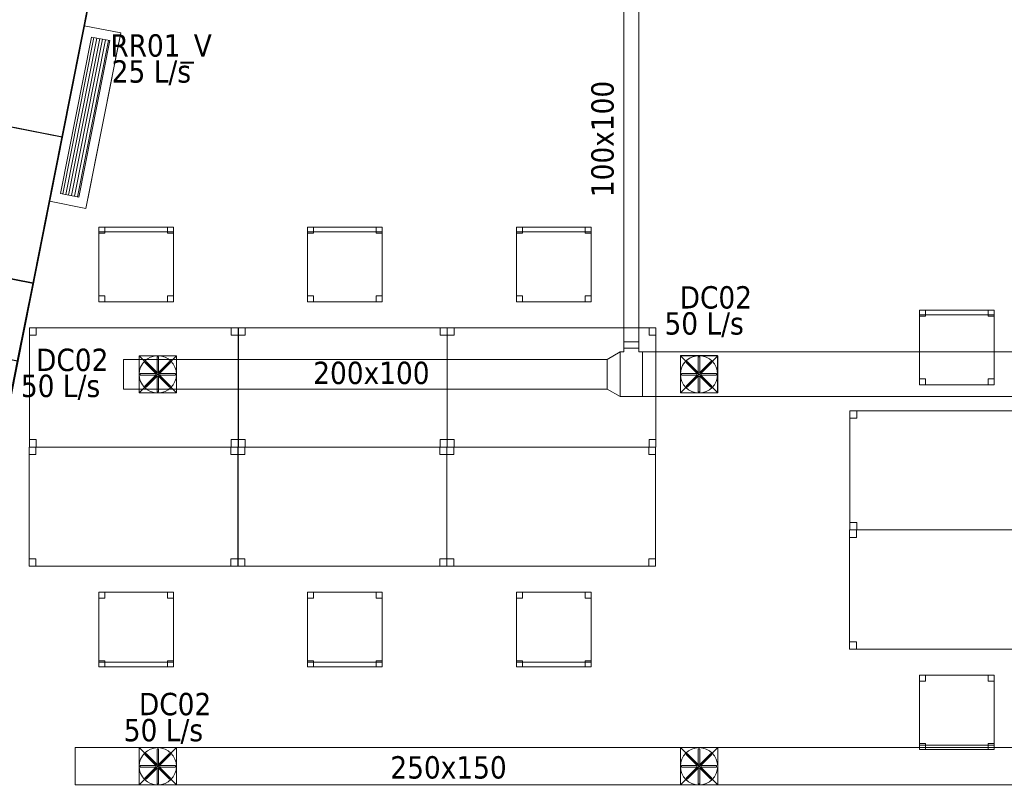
# Model space of a CAD drawing. Header units: metres. Extents: x 391.1 to 427.5, y 12.7 to 28.4.
# Tile 19 of 139: x 399.9 to 406.5, y 18.1 to 23.2. Entities that reach past the tile are written whole.
import ezdxf

# ---------------------------------------------------------------- set-up
doc = ezdxf.new("R2010")
doc.units = ezdxf.units.M
doc.layers.add('01_SUELOS', color=7, linetype='Continuous', lineweight=25, true_color=0x007f00)
for name, color, linetype, lineweight in [('02_MOBILIARIO', 7, 'Continuous', 18), ('A-DETL-____-MBND', 7, 'Continuous', 18), ('A-DETL-GENF-OTLN', 7, 'Continuous', 18), ('A-GENM-____-OTLN', 7, 'Continuous', 18), ('A-WALL-____-MCUT', 7, 'Continuous', 25), ('A-WALL-____-OTLN', 7, 'Continuous', 25), ('M-HVAC-CDFF-IDEN', 7, 'Continuous', 30), ('M-HVAC-DUCT-IDEN', 7, 'Continuous', 30), ('M-HVAC-DUCT-OTLN', 7, 'Continuous', 18)]:
    doc.layers.add(name, color=color, linetype=linetype, lineweight=lineweight)
doc.styles.add('Tahoma_2', font='tahoma.ttf', dxfattribs={"height": 0.15})

# ---------------------------------------------------------------- blocks, each defined once
blk = doc.blocks.new('Family - Cadira d_Oficina_P1-154537-04_CLI_AIRE_P1')
at = {"layer": 'A-DETL-____-MBND', "color": 253, "true_color": 0xaaaaaa}
for p, q in [((0, 0.46), (0, 0.5)), ((0, 0.5), (0.04, 0.5)), ((0.04, 0.5), (0, 0.5)), ((0, 0.5), (0, 0.46)), ((0, 0.5), (0.5, 0.5)), ((0, 0), (0, 0.5)), ((0.5, 0.5), (0, 0.5)), ((0, 0.5), (0, 0)), ((0.04, 0.5), (0.04, 0.46)), ((0.04, 0.46), (0.04, 0.5)), ((0.46, 0.46), (0.46, 0.5)), ((0.46, 0.5), (0.5, 0.5)), ((0.5, 0.5), (0.46, 0.5)), ((0.46, 0.5), (0.46, 0.46)), ((0.5, 0.5), (0.5, 0.46)), ((0.5, 0.46), (0.5, 0.5)), ((0.5, 0.5), (0.5, 0)), ((0.5, 0), (0.5, 0.5)), ((0.04, 0.46), (0, 0.46)), ((0, 0.46), (0.04, 0.46)), ((0.5, 0.46), (0.46, 0.46)), ((0.46, 0.46), (0.5, 0.46)), ((0, 0), (0, 0.04)), ((0, 0.04), (0.04, 0.04)), ((0.04, 0.04), (0, 0.04)), ((0, 0.04), (0, 0)), ((0, 0), (0, 0.03)), ((0, 0.03), (0.5, 0.03)), ((0.5, 0.03), (0, 0.03)), ((0, 0.03), (0, 0)), ((0.04, 0), (0, 0)), ((0, 0), (0.04, 0)), ((0.5, 0), (0, 0)), ((0, 0), (0.5, 0)), ((0.5, 0), (0, 0)), ((0, 0), (0.5, 0)), ((0.04, 0.04), (0.04, 0)), ((0.04, 0), (0.04, 0.04)), ((0.46, 0), (0.46, 0.04)), ((0.46, 0.04), (0.5, 0.04)), ((0.5, 0.04), (0.46, 0.04)), ((0.46, 0.04), (0.46, 0)), ((0.5, 0), (0.46, 0)), ((0.5, 0.04), (0.5, 0)), ((0.5, 0), (0.5, 0.04)), ((0.5, 0.03), (0.5, 0)), ((0.5, 0), (0.5, 0.03)), ((0.46, 0), (0.5, 0))]:
    blk.add_line(p, q, dxfattribs=at)
blk = doc.blocks.new('Family - Cadira d_Oficina_P1-154551-04_CLI_AIRE_P1')
at = {"layer": 'A-DETL-____-MBND', "color": 253, "true_color": 0xaaaaaa}
for p, q in [((0, 0), (0, 0.5)), ((0, 0.5), (0.5, 0.5)), ((0.5, 0.5), (0, 0.5)), ((0, 0.5), (0, 0)), ((0, 0.47), (0, 0.5)), ((0, 0.5), (0.5, 0.5)), ((0.5, 0.5), (0, 0.5)), ((0, 0.5), (0, 0.47)), ((0, 0.46), (0, 0.5)), ((0, 0.5), (0.04, 0.5)), ((0.04, 0.5), (0, 0.5)), ((0, 0.5), (0, 0.46)), ((0.5, 0.47), (0, 0.47)), ((0, 0.47), (0.5, 0.47)), ((0.04, 0.5), (0.04, 0.46)), ((0.04, 0.46), (0.04, 0.5)), ((0.46, 0.46), (0.46, 0.5)), ((0.46, 0.5), (0.5, 0.5)), ((0.5, 0.5), (0.46, 0.5)), ((0.46, 0.5), (0.46, 0.46)), ((0.5, 0.5), (0.5, 0)), ((0.5, 0), (0.5, 0.5)), ((0.5, 0.5), (0.5, 0.47)), ((0.5, 0.47), (0.5, 0.5)), ((0.5, 0.5), (0.5, 0.46)), ((0.5, 0.46), (0.5, 0.5)), ((0.04, 0.46), (0, 0.46)), ((0, 0.46), (0.04, 0.46)), ((0.5, 0.46), (0.46, 0.46)), ((0.46, 0.46), (0.5, 0.46)), ((0, 0), (0, 0.04)), ((0, 0.04), (0.04, 0.04)), ((0.04, 0.04), (0, 0.04)), ((0, 0.04), (0, 0)), ((0.5, 0), (0, 0)), ((0, 0), (0.5, 0)), ((0.04, 0), (0, 0)), ((0, 0), (0.04, 0)), ((0.04, 0.04), (0.04, 0)), ((0.04, 0), (0.04, 0.04)), ((0.46, 0), (0.46, 0.04)), ((0.46, 0.04), (0.5, 0.04)), ((0.5, 0.04), (0.46, 0.04)), ((0.46, 0.04), (0.46, 0)), ((0.5, 0), (0.46, 0)), ((0.46, 0), (0.5, 0)), ((0.5, 0.04), (0.5, 0)), ((0.5, 0), (0.5, 0.04))]:
    blk.add_line(p, q, dxfattribs=at)
blk = doc.blocks.new('Family - Taula 140X80_P1-154560-04_CLI_AIRE_P1')
at = {"layer": 'A-DETL-____-MBND', "color": 253, "true_color": 0xaaaaaa}
for p, q in [((0, 0.8001), (1.4, 0.8001)), ((0, 0), (0, 0.8001)), ((1.4, 0.8001), (0, 0.8001)), ((0, 0.8001), (0, 0)), ((0, 0.8001), (0.0464, 0.8001)), ((0, 0.7501), (0, 0.8001)), ((0.0464, 0.8001), (0, 0.8001)), ((0, 0.8001), (0, 0.7501)), ((0.0464, 0.8001), (0.0464, 0.7501)), ((0.0464, 0.7501), (0.0464, 0.8001)), ((1.3536, 0.8001), (1.4, 0.8001)), ((1.3536, 0.7501), (1.3536, 0.8001)), ((1.4, 0.8001), (1.3536, 0.8001)), ((1.3536, 0.8001), (1.3536, 0.7501)), ((1.4, 0.8001), (1.4, 0)), ((1.4, 0), (1.4, 0.8001)), ((1.4, 0.8001), (1.4, 0.7501)), ((1.4, 0.7501), (1.4, 0.8001)), ((0.0464, 0.7501), (0, 0.7501)), ((0, 0.7501), (0.0464, 0.7501)), ((1.4, 0.7501), (1.3536, 0.7501)), ((1.3536, 0.7501), (1.4, 0.7501)), ((0, 0.05), (0.0464, 0.05)), ((0, 0), (0, 0.05)), ((0.0464, 0.05), (0, 0.05)), ((0, 0.05), (0, 0)), ((0, 0), (1.4, 0)), ((0.0464, 0), (0, 0)), ((0, 0), (0.0464, 0)), ((0.0464, 0.05), (0.0464, 0)), ((0.0464, 0), (0.0464, 0.05)), ((1.3536, 0.05), (1.4, 0.05)), ((1.3536, 0), (1.3536, 0.05)), ((1.4, 0.05), (1.3536, 0.05)), ((1.3536, 0.05), (1.3536, 0)), ((1.4, 0), (1.3536, 0)), ((1.3536, 0), (1.4, 0)), ((1.4, 0.05), (1.4, 0)), ((1.4, 0), (1.4, 0.05)), ((1.4, 0), (0, 0))]:
    blk.add_line(p, q, dxfattribs=at)
blk = doc.blocks.new('Family - Taula 140X80_P1-154629-04_CLI_AIRE_P1')
at = {"layer": 'A-DETL-____-MBND', "color": 253, "true_color": 0xaaaaaa}
for p, q in [((0, 0.8001), (0.0464, 0.8001)), ((0, 0.7501), (0, 0.8001)), ((0.0464, 0.8001), (0, 0.8001)), ((0, 0.8001), (0, 0.7501)), ((0, 0.8001), (1.4, 0.8001)), ((0, 0), (0, 0.8001)), ((1.4, 0.8001), (0, 0.8001)), ((0, 0.8001), (0, 0)), ((0.0464, 0.8001), (0.0464, 0.7501)), ((0.0464, 0.7501), (0.0464, 0.8001)), ((1.3536, 0.8001), (1.4, 0.8001)), ((1.3536, 0.7501), (1.3536, 0.8001)), ((1.4, 0.8001), (1.3536, 0.8001)), ((1.3536, 0.8001), (1.3536, 0.7501)), ((1.4, 0.8001), (1.4, 0.7501)), ((1.4, 0.7501), (1.4, 0.8001)), ((1.4, 0.8001), (1.4, 0)), ((1.4, 0), (1.4, 0.8001)), ((0.0464, 0.7501), (0, 0.7501)), ((0, 0.7501), (0.0464, 0.7501)), ((1.4, 0.7501), (1.3536, 0.7501)), ((1.3536, 0.7501), (1.4, 0.7501)), ((0, 0.05), (0.0464, 0.05)), ((0, 0), (0, 0.05)), ((0.0464, 0.05), (0, 0.05)), ((0, 0.05), (0, 0)), ((0, 0), (0.0464, 0)), ((1.4, 0), (0, 0)), ((0, 0), (1.4, 0)), ((0.0464, 0.05), (0.0464, 0)), ((0.0464, 0), (0.0464, 0.05)), ((1.3536, 0.05), (1.4, 0.05)), ((1.3536, 0), (1.3536, 0.05)), ((1.4, 0.05), (1.3536, 0.05)), ((1.3536, 0.05), (1.3536, 0)), ((1.4, 0), (1.3536, 0)), ((1.3536, 0), (1.4, 0)), ((1.4, 0.05), (1.4, 0)), ((1.4, 0), (1.4, 0.05)), ((0.0464, 0), (0, 0))]:
    blk.add_line(p, q, dxfattribs=at)
blk = doc.blocks.new('Family - Cadira d_Oficina_P1-154707-04_CLI_AIRE_P1')
at = {"layer": 'A-DETL-____-MBND', "color": 253, "true_color": 0xaaaaaa}
for p, q in [((0, 0.47), (0, 0.5)), ((0, 0.5), (0.5, 0.5)), ((0.5, 0.5), (0, 0.5)), ((0, 0.5), (0, 0.47)), ((0, 0.46), (0, 0.5)), ((0, 0.5), (0.04, 0.5)), ((0.04, 0.5), (0, 0.5)), ((0, 0.5), (0, 0.46)), ((0, 0), (0, 0.5)), ((0, 0.5), (0.5, 0.5)), ((0.5, 0.5), (0, 0.5)), ((0, 0.5), (0, 0)), ((0.5, 0.47), (0, 0.47)), ((0, 0.47), (0.5, 0.47)), ((0.04, 0.5), (0.04, 0.46)), ((0.04, 0.46), (0.04, 0.5)), ((0.46, 0.46), (0.46, 0.5)), ((0.46, 0.5), (0.5, 0.5)), ((0.5, 0.5), (0.46, 0.5)), ((0.46, 0.5), (0.46, 0.46)), ((0.5, 0.5), (0.5, 0.47)), ((0.5, 0.47), (0.5, 0.5)), ((0.5, 0.5), (0.5, 0.46)), ((0.5, 0.46), (0.5, 0.5)), ((0.5, 0.5), (0.5, 0)), ((0.5, 0), (0.5, 0.5)), ((0.04, 0.46), (0, 0.46)), ((0, 0.46), (0.04, 0.46)), ((0.5, 0.46), (0.46, 0.46)), ((0.46, 0.46), (0.5, 0.46)), ((0, 0), (0, 0.04)), ((0, 0.04), (0.04, 0.04)), ((0.04, 0.04), (0, 0.04)), ((0, 0.04), (0, 0)), ((0.04, 0), (0, 0)), ((0, 0), (0.04, 0)), ((0.5, 0), (0, 0)), ((0, 0), (0.5, 0)), ((0.04, 0.04), (0.04, 0)), ((0.04, 0), (0.04, 0.04)), ((0.46, 0), (0.46, 0.04)), ((0.46, 0.04), (0.5, 0.04)), ((0.5, 0.04), (0.46, 0.04)), ((0.46, 0.04), (0.46, 0)), ((0.5, 0), (0.46, 0)), ((0.46, 0), (0.5, 0)), ((0.5, 0.04), (0.5, 0)), ((0.5, 0), (0.5, 0.04))]:
    blk.add_line(p, q, dxfattribs=at)
blk = doc.blocks.new('Family - Taula 140X80_P1-154867-04_CLI_AIRE_P1')
at = {"layer": 'A-DETL-____-MBND', "color": 253, "true_color": 0xaaaaaa}
for p, q in [((0, 0.8001), (1.4, 0.8001)), ((0, 0), (0, 0.8001)), ((1.4, 0.8001), (0, 0.8001)), ((0, 0.8001), (0, 0)), ((0, 0.8001), (0.0464, 0.8001)), ((0, 0.7501), (0, 0.8001)), ((0.0464, 0.8001), (0, 0.8001)), ((0, 0.8001), (0, 0.7501)), ((0.0464, 0.8001), (0.0464, 0.7501)), ((0.0464, 0.7501), (0.0464, 0.8001)), ((1.3536, 0.8001), (1.4, 0.8001)), ((1.3536, 0.7501), (1.3536, 0.8001)), ((1.4, 0.8001), (1.3536, 0.8001)), ((1.3536, 0.8001), (1.3536, 0.7501)), ((1.4, 0.8001), (1.4, 0.7501)), ((1.4, 0.7501), (1.4, 0.8001)), ((1.4, 0.8001), (1.4, 0)), ((1.4, 0), (1.4, 0.8001)), ((0.0464, 0.7501), (0, 0.7501)), ((0, 0.7501), (0.0464, 0.7501)), ((1.4, 0.7501), (1.3536, 0.7501)), ((1.3536, 0.7501), (1.4, 0.7501)), ((0, 0.05), (0.0464, 0.05)), ((0, 0), (0, 0.05)), ((0.0464, 0.05), (0, 0.05)), ((0, 0.05), (0, 0)), ((1.4, 0), (0, 0)), ((0, 0), (1.4, 0)), ((0, 0), (0.0464, 0)), ((0.0464, 0.05), (0.0464, 0)), ((0.0464, 0), (0.0464, 0.05)), ((1.3536, 0.05), (1.4, 0.05)), ((1.3536, 0), (1.3536, 0.05)), ((1.4, 0.05), (1.3536, 0.05)), ((1.3536, 0.05), (1.3536, 0)), ((1.4, 0), (1.3536, 0)), ((1.3536, 0), (1.4, 0)), ((1.4, 0.05), (1.4, 0)), ((1.4, 0), (1.4, 0.05)), ((0.0464, 0), (0, 0))]:
    blk.add_line(p, q, dxfattribs=at)
blk = doc.blocks.new('Family - Cadira d_Oficina_P1-154900-04_CLI_AIRE_P1')
at = {"layer": 'A-DETL-____-MBND', "color": 253, "true_color": 0xaaaaaa}
for p, q in [((0, 0.46), (0, 0.5)), ((0, 0.5), (0.04, 0.5)), ((0.04, 0.5), (0, 0.5)), ((0, 0.5), (0, 0.46)), ((0, 0), (0, 0.5)), ((0, 0.5), (0.5, 0.5)), ((0.5, 0.5), (0, 0.5)), ((0, 0.5), (0, 0)), ((0, 0.47), (0, 0.5)), ((0, 0.5), (0.5, 0.5)), ((0.5, 0.5), (0, 0.5)), ((0, 0.5), (0, 0.47)), ((0.5, 0.47), (0, 0.47)), ((0, 0.47), (0.5, 0.47)), ((0.04, 0.5), (0.04, 0.46)), ((0.04, 0.46), (0.04, 0.5)), ((0.46, 0.46), (0.46, 0.5)), ((0.46, 0.5), (0.5, 0.5)), ((0.5, 0.5), (0.46, 0.5)), ((0.46, 0.5), (0.46, 0.46)), ((0.5, 0.5), (0.5, 0)), ((0.5, 0), (0.5, 0.5)), ((0.5, 0.5), (0.5, 0.46)), ((0.5, 0.46), (0.5, 0.5)), ((0.5, 0.5), (0.5, 0.47)), ((0.5, 0.47), (0.5, 0.5)), ((0.04, 0.46), (0, 0.46)), ((0, 0.46), (0.04, 0.46)), ((0.5, 0.46), (0.46, 0.46)), ((0.46, 0.46), (0.5, 0.46)), ((0, 0), (0, 0.04)), ((0, 0.04), (0.04, 0.04)), ((0.04, 0.04), (0, 0.04)), ((0, 0.04), (0, 0)), ((0.04, 0), (0, 0)), ((0, 0), (0.04, 0)), ((0.5, 0), (0, 0)), ((0, 0), (0.5, 0)), ((0.04, 0.04), (0.04, 0)), ((0.04, 0), (0.04, 0.04)), ((0.46, 0), (0.46, 0.04)), ((0.46, 0.04), (0.5, 0.04)), ((0.5, 0.04), (0.46, 0.04)), ((0.46, 0.04), (0.46, 0)), ((0.5, 0), (0.46, 0)), ((0.46, 0), (0.5, 0)), ((0.5, 0.04), (0.5, 0)), ((0.5, 0), (0.5, 0.04))]:
    blk.add_line(p, q, dxfattribs=at)
blk = doc.blocks.new('Family - Façana nord-oest P1-154990-04_CLI_AIRE_P1')
at = {"layer": 'A-WALL-____-MCUT', "color": 253, "true_color": 0xaaaaaa}
for p, q in [((1.6228, 0.55), (-0.109, 0.55)), ((-0.109, 0.55), (0, 0)), ((1.6228, 0), (1.6228, 0.55)), ((2.6219, 0.55), (2.6219, 0)), ((3.1859, 0.55), (2.6219, 0.55)), ((3.1859, 0), (3.1859, 0.55)), ((4.1859, 0.55), (4.1859, 0)), ((5.7859, 0.55), (4.1859, 0.55)), ((5.7859, 0), (5.7859, 0.55)), ((7.3168, 0.55), (6.7859, 0.55)), ((6.7859, 0.55), (6.7859, 0)), ((7.3168, 0), (7.3168, 0.55)), ((8.3168, 0.55), (8.3168, 0)), ((8.8668, 0.55), (8.3168, 0.55)), ((8.8668, 0), (8.8668, 0.55)), ((0, 0), (1.6228, 0)), ((2.6219, 0), (3.1859, 0)), ((4.1859, 0), (5.7859, 0)), ((6.7859, 0), (7.3168, 0)), ((8.3168, 0), (8.8668, 0))]:
    blk.add_line(p, q, dxfattribs=at)
at = {"layer": 'A-WALL-____-OTLN', "color": 253, "true_color": 0xaaaaaa}
for p, q in [((8.8668, 0.55), (-0.109, 0.55)), ((-0.109, 0.55), (0, 0)), ((1.6228, 0), (1.6228, 0.55)), ((2.6219, 0.55), (1.6228, 0.55)), ((2.6219, 0), (2.6219, 0.55)), ((3.1859, 0), (3.1859, 0.55)), ((4.1859, 0.55), (3.1859, 0.55)), ((4.1859, 0), (4.1859, 0.55)), ((5.7859, 0), (5.7859, 0.55)), ((6.7859, 0.55), (5.7859, 0.55)), ((6.7859, 0), (6.7859, 0.55)), ((7.3168, 0), (7.3168, 0.55)), ((8.3168, 0.55), (7.3168, 0.55)), ((8.3168, 0), (8.3168, 0.55)), ((8.8668, 0), (8.8668, 0.55)), ((0, 0), (8.8668, 0)), ((1.6228, 0), (2.6219, 0)), ((3.1859, 0), (4.1859, 0)), ((5.7859, 0), (6.7859, 0)), ((7.3168, 0), (8.3168, 0))]:
    blk.add_line(p, q, dxfattribs=at)
at = {"layer": 'A-WALL-____-OTLN', "color": 253, "lineweight": 18, "true_color": 0xaaaaaa}
blk.add_line((0, 0), (8.8668, 0), dxfattribs=at)
blk = doc.blocks.new('Family - Vano de Finestra P1-154998-04_CLI_AIRE_P1')
at = {"layer": 'A-GENM-____-OTLN', "color": 253, "true_color": 0xaaaaaa}
for p, q in [((399.6053, 22.5527), (399.4109, 21.5718)), ((399.4109, 21.5718), (399.6053, 22.5527)), ((400.1448, 22.4458), (399.6053, 22.5527)), ((400.1448, 22.4458), (399.6053, 22.5527)), ((399.9504, 21.4649), (400.1448, 22.4458)), ((400.1448, 22.4458), (399.9504, 21.4649)), ((399.4109, 21.5718), (399.9504, 21.4649)), ((399.9504, 21.4649), (399.4109, 21.5718))]:
    blk.add_line(p, q, dxfattribs=at)
blk = doc.blocks.new('Family - LONDR55-XX_ZZ-ARQ-CAA-M3D-Londres55-155045-04_CLI_AIRE_P1')
at = {"layer": '01_SUELOS', "color": 9, "true_color": 0xaad4aa}
for p, q in [((2.9654, 14.9576), (0, 0)), ((0, 0), (2.9654, 14.9576))]:
    blk.add_line(p, q, dxfattribs=at)
blk = doc.blocks.new('Family - Cadira d_Oficina_P1-155061-04_CLI_AIRE_P1')
at = {"layer": 'A-DETL-____-MBND', "color": 253, "true_color": 0xaaaaaa}
for p, q in [((0, 0.46), (0, 0.5)), ((0, 0.5), (0.04, 0.5)), ((0.04, 0.5), (0, 0.5)), ((0, 0.5), (0, 0.46)), ((0, 0.5), (0.5, 0.5)), ((0, 0), (0, 0.5)), ((0.5, 0.5), (0, 0.5)), ((0, 0.5), (0, 0)), ((0.04, 0.5), (0.04, 0.46)), ((0.04, 0.46), (0.04, 0.5)), ((0.46, 0.46), (0.46, 0.5)), ((0.46, 0.5), (0.5, 0.5)), ((0.5, 0.5), (0.46, 0.5)), ((0.46, 0.5), (0.46, 0.46)), ((0.5, 0.5), (0.5, 0)), ((0.5, 0), (0.5, 0.5)), ((0.5, 0.5), (0.5, 0.46)), ((0.5, 0.46), (0.5, 0.5)), ((0.04, 0.46), (0, 0.46)), ((0, 0.46), (0.04, 0.46)), ((0.5, 0.46), (0.46, 0.46)), ((0.46, 0.46), (0.5, 0.46)), ((0, 0), (0, 0.04)), ((0, 0.04), (0.04, 0.04)), ((0.04, 0.04), (0, 0.04)), ((0, 0.04), (0, 0)), ((0, 0), (0, 0.03)), ((0, 0.03), (0.5, 0.03)), ((0.5, 0.03), (0, 0.03)), ((0, 0.03), (0, 0)), ((0.04, 0), (0, 0)), ((0, 0), (0.04, 0)), ((0.5, 0), (0, 0)), ((0, 0), (0.5, 0)), ((0.5, 0), (0, 0)), ((0, 0), (0.5, 0)), ((0.04, 0.04), (0.04, 0)), ((0.04, 0), (0.04, 0.04)), ((0.46, 0), (0.46, 0.04)), ((0.46, 0.04), (0.5, 0.04)), ((0.5, 0.04), (0.46, 0.04)), ((0.46, 0.04), (0.46, 0)), ((0.5, 0), (0.46, 0)), ((0.5, 0.04), (0.5, 0)), ((0.5, 0), (0.5, 0.04)), ((0.5, 0.03), (0.5, 0)), ((0.5, 0), (0.5, 0.03)), ((0.46, 0), (0.5, 0))]:
    blk.add_line(p, q, dxfattribs=at)
blk = doc.blocks.new('Family - Taula 140X80_P1-155063-04_CLI_AIRE_P1')
at = {"layer": 'A-DETL-____-MBND', "color": 253, "true_color": 0xaaaaaa}
for p, q in [((0, 0.8001), (0.0464, 0.8001)), ((0, 0.7501), (0, 0.8001)), ((0.0464, 0.8001), (0, 0.8001)), ((0, 0.8001), (0, 0.7501)), ((0, 0.8001), (1.4, 0.8001)), ((0, 0), (0, 0.8001)), ((1.4, 0.8001), (0, 0.8001)), ((0, 0.8001), (0, 0)), ((0.0464, 0.8001), (0.0464, 0.7501)), ((0.0464, 0.7501), (0.0464, 0.8001)), ((1.3536, 0.8001), (1.4, 0.8001)), ((1.3536, 0.7501), (1.3536, 0.8001)), ((1.4, 0.8001), (1.3536, 0.8001)), ((1.3536, 0.8001), (1.3536, 0.7501)), ((1.4, 0.8001), (1.4, 0.7501)), ((1.4, 0.7501), (1.4, 0.8001)), ((1.4, 0.8001), (1.4, 0)), ((1.4, 0), (1.4, 0.8001)), ((0.0464, 0.7501), (0, 0.7501)), ((0, 0.7501), (0.0464, 0.7501)), ((1.4, 0.7501), (1.3536, 0.7501)), ((1.3536, 0.7501), (1.4, 0.7501)), ((0, 0.05), (0.0464, 0.05)), ((0, 0), (0, 0.05)), ((0.0464, 0.05), (0, 0.05)), ((0, 0.05), (0, 0)), ((0, 0), (0.0464, 0)), ((1.4, 0), (0, 0)), ((0, 0), (1.4, 0)), ((0.0464, 0.05), (0.0464, 0)), ((0.0464, 0), (0.0464, 0.05)), ((1.3536, 0.05), (1.4, 0.05)), ((1.3536, 0), (1.3536, 0.05)), ((1.4, 0.05), (1.3536, 0.05)), ((1.3536, 0.05), (1.3536, 0)), ((1.4, 0), (1.3536, 0)), ((1.3536, 0), (1.4, 0)), ((1.4, 0.05), (1.4, 0)), ((1.4, 0), (1.4, 0.05)), ((0.0464, 0), (0, 0))]:
    blk.add_line(p, q, dxfattribs=at)
blk = doc.blocks.new('Family - Cadira d_Oficina_P1-155084-04_CLI_AIRE_P1')
at = {"layer": 'A-DETL-____-MBND', "color": 253, "true_color": 0xaaaaaa}
for p, q in [((0, 0.5), (0.5, 0.5)), ((0, 0), (0, 0.5)), ((0.5, 0.5), (0, 0.5)), ((0, 0.5), (0, 0)), ((0, 0.46), (0, 0.5)), ((0, 0.5), (0.04, 0.5)), ((0.04, 0.5), (0, 0.5)), ((0, 0.5), (0, 0.46)), ((0.04, 0.5), (0.04, 0.46)), ((0.04, 0.46), (0.04, 0.5)), ((0.46, 0.46), (0.46, 0.5)), ((0.46, 0.5), (0.5, 0.5)), ((0.5, 0.5), (0.46, 0.5)), ((0.46, 0.5), (0.46, 0.46)), ((0.5, 0.5), (0.5, 0)), ((0.5, 0), (0.5, 0.5)), ((0.5, 0.5), (0.5, 0.46)), ((0.5, 0.46), (0.5, 0.5)), ((0.04, 0.46), (0, 0.46)), ((0, 0.46), (0.04, 0.46)), ((0.5, 0.46), (0.46, 0.46)), ((0.46, 0.46), (0.5, 0.46)), ((0, 0), (0, 0.04)), ((0, 0.04), (0.04, 0.04)), ((0.04, 0.04), (0, 0.04)), ((0, 0.04), (0, 0)), ((0, 0), (0, 0.03)), ((0, 0.03), (0.5, 0.03)), ((0.5, 0.03), (0, 0.03)), ((0, 0.03), (0, 0)), ((0.5, 0), (0, 0)), ((0, 0), (0.5, 0)), ((0.5, 0), (0, 0)), ((0, 0), (0.5, 0)), ((0.04, 0), (0, 0)), ((0, 0), (0.04, 0)), ((0.04, 0.04), (0.04, 0)), ((0.04, 0), (0.04, 0.04)), ((0.46, 0), (0.46, 0.04)), ((0.46, 0.04), (0.5, 0.04)), ((0.5, 0.04), (0.46, 0.04)), ((0.46, 0.04), (0.46, 0)), ((0.5, 0), (0.46, 0)), ((0.5, 0.04), (0.5, 0)), ((0.5, 0), (0.5, 0.04)), ((0.5, 0.03), (0.5, 0)), ((0.5, 0), (0.5, 0.03)), ((0.46, 0), (0.5, 0))]:
    blk.add_line(p, q, dxfattribs=at)
blk = doc.blocks.new('Family - Taula 140X80_P1-155086-04_CLI_AIRE_P1')
at = {"layer": 'A-DETL-____-MBND', "color": 253, "true_color": 0xaaaaaa}
for p, q in [((0, 0.8001), (1.4, 0.8001)), ((0, 0), (0, 0.8001)), ((1.4, 0.8001), (0, 0.8001)), ((0, 0.8001), (0, 0)), ((0, 0.8001), (0.0464, 0.8001)), ((0, 0.7501), (0, 0.8001)), ((0.0464, 0.8001), (0, 0.8001)), ((0, 0.8001), (0, 0.7501)), ((0.0464, 0.8001), (0.0464, 0.7501)), ((0.0464, 0.7501), (0.0464, 0.8001)), ((1.3536, 0.8001), (1.4, 0.8001)), ((1.3536, 0.7501), (1.3536, 0.8001)), ((1.4, 0.8001), (1.3536, 0.8001)), ((1.3536, 0.8001), (1.3536, 0.7501)), ((1.4, 0.8001), (1.4, 0)), ((1.4, 0), (1.4, 0.8001)), ((1.4, 0.8001), (1.4, 0.7501)), ((1.4, 0.7501), (1.4, 0.8001)), ((0.0464, 0.7501), (0, 0.7501)), ((0, 0.7501), (0.0464, 0.7501)), ((1.4, 0.7501), (1.3536, 0.7501)), ((1.3536, 0.7501), (1.4, 0.7501)), ((0, 0.05), (0.0464, 0.05)), ((0, 0), (0, 0.05)), ((0.0464, 0.05), (0, 0.05)), ((0, 0.05), (0, 0)), ((0, 0), (1.4, 0)), ((0.0464, 0), (0, 0)), ((0, 0), (0.0464, 0)), ((0.0464, 0.05), (0.0464, 0)), ((0.0464, 0), (0.0464, 0.05)), ((1.3536, 0.05), (1.4, 0.05)), ((1.3536, 0), (1.3536, 0.05)), ((1.4, 0.05), (1.3536, 0.05)), ((1.3536, 0.05), (1.3536, 0)), ((1.4, 0), (1.3536, 0)), ((1.3536, 0), (1.4, 0)), ((1.4, 0.05), (1.4, 0)), ((1.4, 0), (1.4, 0.05)), ((1.4, 0), (0, 0))]:
    blk.add_line(p, q, dxfattribs=at)
blk = doc.blocks.new('Family - Taula 140X80_P1-155101-04_CLI_AIRE_P1')
at = {"layer": 'A-DETL-____-MBND', "color": 253, "true_color": 0xaaaaaa}
for p, q in [((0, 0.8001), (0.0464, 0.8001)), ((0, 0.7501), (0, 0.8001)), ((0.0464, 0.8001), (0, 0.8001)), ((0, 0.8001), (0, 0.7501)), ((0, 0.8001), (1.4, 0.8001)), ((0, 0), (0, 0.8001)), ((1.4, 0.8001), (0, 0.8001)), ((0, 0.8001), (0, 0)), ((0.0464, 0.8001), (0.0464, 0.7501)), ((0.0464, 0.7501), (0.0464, 0.8001)), ((1.3536, 0.8001), (1.4, 0.8001)), ((1.3536, 0.7501), (1.3536, 0.8001)), ((1.4, 0.8001), (1.3536, 0.8001)), ((1.3536, 0.8001), (1.3536, 0.7501)), ((1.4, 0.8001), (1.4, 0)), ((1.4, 0), (1.4, 0.8001)), ((1.4, 0.8001), (1.4, 0.7501)), ((1.4, 0.7501), (1.4, 0.8001)), ((0.0464, 0.7501), (0, 0.7501)), ((0, 0.7501), (0.0464, 0.7501)), ((1.4, 0.7501), (1.3536, 0.7501)), ((1.3536, 0.7501), (1.4, 0.7501)), ((0, 0.05), (0.0464, 0.05)), ((0, 0), (0, 0.05)), ((0.0464, 0.05), (0, 0.05)), ((0, 0.05), (0, 0)), ((0.0464, 0), (0, 0)), ((0, 0), (0.0464, 0)), ((0, 0), (1.4, 0)), ((0.0464, 0.05), (0.0464, 0)), ((0.0464, 0), (0.0464, 0.05)), ((1.3536, 0.05), (1.4, 0.05)), ((1.3536, 0), (1.3536, 0.05)), ((1.4, 0.05), (1.3536, 0.05)), ((1.3536, 0.05), (1.3536, 0)), ((1.4, 0), (1.3536, 0)), ((1.3536, 0), (1.4, 0)), ((1.4, 0.05), (1.4, 0)), ((1.4, 0), (1.4, 0.05)), ((1.4, 0), (0, 0))]:
    blk.add_line(p, q, dxfattribs=at)
blk = doc.blocks.new('Family - Taula 140X80_P1-155137-04_CLI_AIRE_P1')
at = {"layer": 'A-DETL-____-MBND', "color": 253, "true_color": 0xaaaaaa}
for p, q in [((0, 0.8001), (1.4, 0.8001)), ((0, 0), (0, 0.8001)), ((1.4, 0.8001), (0, 0.8001)), ((0, 0.8001), (0, 0)), ((0, 0.8001), (0.0464, 0.8001)), ((0, 0.7501), (0, 0.8001)), ((0.0464, 0.8001), (0, 0.8001)), ((0, 0.8001), (0, 0.7501)), ((0.0464, 0.8001), (0.0464, 0.7501)), ((0.0464, 0.7501), (0.0464, 0.8001)), ((1.3536, 0.8001), (1.4, 0.8001)), ((1.3536, 0.7501), (1.3536, 0.8001)), ((1.4, 0.8001), (1.3536, 0.8001)), ((1.3536, 0.8001), (1.3536, 0.7501)), ((1.4, 0.8001), (1.4, 0.7501)), ((1.4, 0.7501), (1.4, 0.8001)), ((1.4, 0.8001), (1.4, 0)), ((1.4, 0), (1.4, 0.8001)), ((0.0464, 0.7501), (0, 0.7501)), ((0, 0.7501), (0.0464, 0.7501)), ((1.4, 0.7501), (1.3536, 0.7501)), ((1.3536, 0.7501), (1.4, 0.7501)), ((0, 0.05), (0.0464, 0.05)), ((0, 0), (0, 0.05)), ((0.0464, 0.05), (0, 0.05)), ((0, 0.05), (0, 0)), ((1.4, 0), (0, 0)), ((0, 0), (1.4, 0)), ((0, 0), (0.0464, 0)), ((0.0464, 0.05), (0.0464, 0)), ((0.0464, 0), (0.0464, 0.05)), ((1.3536, 0.05), (1.4, 0.05)), ((1.3536, 0), (1.3536, 0.05)), ((1.4, 0.05), (1.3536, 0.05)), ((1.3536, 0.05), (1.3536, 0)), ((1.4, 0), (1.3536, 0)), ((1.3536, 0), (1.4, 0)), ((1.4, 0.05), (1.4, 0)), ((1.4, 0), (1.4, 0.05)), ((0.0464, 0), (0, 0))]:
    blk.add_line(p, q, dxfattribs=at)
blk = doc.blocks.new('Family - Cadira d_Oficina_P1-155177-04_CLI_AIRE_P1')
at = {"layer": 'A-DETL-____-MBND', "color": 253, "true_color": 0xaaaaaa}
for p, q in [((0, 0), (0, 0.5)), ((0, 0.5), (0.5, 0.5)), ((0.5, 0.5), (0, 0.5)), ((0, 0.5), (0, 0)), ((0, 0.46), (0, 0.5)), ((0, 0.5), (0.04, 0.5)), ((0.04, 0.5), (0, 0.5)), ((0, 0.5), (0, 0.46)), ((0, 0.47), (0, 0.5)), ((0, 0.5), (0.5, 0.5)), ((0.5, 0.5), (0, 0.5)), ((0, 0.5), (0, 0.47)), ((0.5, 0.47), (0, 0.47)), ((0, 0.47), (0.5, 0.47)), ((0.04, 0.5), (0.04, 0.46)), ((0.04, 0.46), (0.04, 0.5)), ((0.46, 0.46), (0.46, 0.5)), ((0.46, 0.5), (0.5, 0.5)), ((0.5, 0.5), (0.46, 0.5)), ((0.46, 0.5), (0.46, 0.46)), ((0.5, 0.5), (0.5, 0.46)), ((0.5, 0.46), (0.5, 0.5)), ((0.5, 0.5), (0.5, 0)), ((0.5, 0), (0.5, 0.5)), ((0.5, 0.5), (0.5, 0.47)), ((0.5, 0.47), (0.5, 0.5)), ((0.04, 0.46), (0, 0.46)), ((0, 0.46), (0.04, 0.46)), ((0.5, 0.46), (0.46, 0.46)), ((0.46, 0.46), (0.5, 0.46)), ((0, 0), (0, 0.04)), ((0, 0.04), (0.04, 0.04)), ((0.04, 0.04), (0, 0.04)), ((0, 0.04), (0, 0)), ((0.04, 0), (0, 0)), ((0, 0), (0.04, 0)), ((0.5, 0), (0, 0)), ((0, 0), (0.5, 0)), ((0.04, 0.04), (0.04, 0)), ((0.04, 0), (0.04, 0.04)), ((0.46, 0), (0.46, 0.04)), ((0.46, 0.04), (0.5, 0.04)), ((0.5, 0.04), (0.46, 0.04)), ((0.46, 0.04), (0.46, 0)), ((0.5, 0), (0.46, 0)), ((0.46, 0), (0.5, 0)), ((0.5, 0.04), (0.5, 0)), ((0.5, 0), (0.5, 0.04))]:
    blk.add_line(p, q, dxfattribs=at)
blk = doc.blocks.new('Family - Cadira d_Oficina_P1-155207-04_CLI_AIRE_P1')
at = {"layer": 'A-DETL-____-MBND', "color": 253, "true_color": 0xaaaaaa}
for p, q in [((0, 0.5), (0.5, 0.5)), ((0, 0), (0, 0.5)), ((0.5, 0.5), (0, 0.5)), ((0, 0.5), (0, 0)), ((0, 0.46), (0, 0.5)), ((0, 0.5), (0.04, 0.5)), ((0.04, 0.5), (0, 0.5)), ((0, 0.5), (0, 0.46)), ((0.04, 0.5), (0.04, 0.46)), ((0.04, 0.46), (0.04, 0.5)), ((0.46, 0.46), (0.46, 0.5)), ((0.46, 0.5), (0.5, 0.5)), ((0.5, 0.5), (0.46, 0.5)), ((0.46, 0.5), (0.46, 0.46)), ((0.5, 0.5), (0.5, 0)), ((0.5, 0), (0.5, 0.5)), ((0.5, 0.5), (0.5, 0.46)), ((0.5, 0.46), (0.5, 0.5)), ((0.04, 0.46), (0, 0.46)), ((0, 0.46), (0.04, 0.46)), ((0.5, 0.46), (0.46, 0.46)), ((0.46, 0.46), (0.5, 0.46)), ((0, 0), (0, 0.04)), ((0, 0.04), (0.04, 0.04)), ((0.04, 0.04), (0, 0.04)), ((0, 0.04), (0, 0)), ((0, 0), (0, 0.03)), ((0, 0.03), (0.5, 0.03)), ((0.5, 0.03), (0, 0.03)), ((0, 0.03), (0, 0)), ((0.5, 0), (0, 0)), ((0, 0), (0.5, 0)), ((0.5, 0), (0, 0)), ((0, 0), (0.5, 0)), ((0.04, 0), (0, 0)), ((0, 0), (0.04, 0)), ((0.04, 0.04), (0.04, 0)), ((0.04, 0), (0.04, 0.04)), ((0.46, 0), (0.46, 0.04)), ((0.46, 0.04), (0.5, 0.04)), ((0.5, 0.04), (0.46, 0.04)), ((0.46, 0.04), (0.46, 0)), ((0.5, 0), (0.46, 0)), ((0.5, 0.04), (0.5, 0)), ((0.5, 0), (0.5, 0.04)), ((0.5, 0.03), (0.5, 0)), ((0.5, 0), (0.5, 0.03)), ((0.46, 0), (0.5, 0))]:
    blk.add_line(p, q, dxfattribs=at)
blk = doc.blocks.new('Family - Taula 140X80_P1-155223-04_CLI_AIRE_P1')
at = {"layer": 'A-DETL-____-MBND', "color": 253, "true_color": 0xaaaaaa}
for p, q in [((0, 0.8001), (0.0464, 0.8001)), ((0, 0.7501), (0, 0.8001)), ((0.0464, 0.8001), (0, 0.8001)), ((0, 0.8001), (0, 0.7501)), ((0, 0.8001), (1.4, 0.8001)), ((0, 0), (0, 0.8001)), ((1.4, 0.8001), (0, 0.8001)), ((0, 0.8001), (0, 0)), ((0.0464, 0.8001), (0.0464, 0.7501)), ((0.0464, 0.7501), (0.0464, 0.8001)), ((1.3536, 0.8001), (1.4, 0.8001)), ((1.3536, 0.7501), (1.3536, 0.8001)), ((1.4, 0.8001), (1.3536, 0.8001)), ((1.3536, 0.8001), (1.3536, 0.7501)), ((1.4, 0.8001), (1.4, 0.7501)), ((1.4, 0.7501), (1.4, 0.8001)), ((1.4, 0.8001), (1.4, 0)), ((1.4, 0), (1.4, 0.8001)), ((0.0464, 0.7501), (0, 0.7501)), ((0, 0.7501), (0.0464, 0.7501)), ((1.4, 0.7501), (1.3536, 0.7501)), ((1.3536, 0.7501), (1.4, 0.7501)), ((0, 0.05), (0.0464, 0.05)), ((0, 0), (0, 0.05)), ((0.0464, 0.05), (0, 0.05)), ((0, 0.05), (0, 0)), ((0, 0), (1.4, 0)), ((0.0464, 0), (0, 0)), ((0, 0), (0.0464, 0)), ((0.0464, 0.05), (0.0464, 0)), ((0.0464, 0), (0.0464, 0.05)), ((1.3536, 0.05), (1.4, 0.05)), ((1.3536, 0), (1.3536, 0.05)), ((1.4, 0.05), (1.3536, 0.05)), ((1.3536, 0.05), (1.3536, 0)), ((1.4, 0), (1.3536, 0)), ((1.3536, 0), (1.4, 0)), ((1.4, 0.05), (1.4, 0)), ((1.4, 0), (1.4, 0.05)), ((1.4, 0), (0, 0))]:
    blk.add_line(p, q, dxfattribs=at)
blk = doc.blocks.new('LONDR55-XX_ZZ-ARQ-CAA-M3D-Londres55_ifc-1-04_CLI_AIRE_P1')
at = {"layer": '01_SUELOS', "color": 253, "lineweight": 18, "true_color": 0xaaaaaa}
blk.add_blockref('Family - LONDR55-XX_ZZ-ARQ-CAA-M3D-Londres55-155045-04_CLI_AIRE_P1', (398.2972, 13.1206), dxfattribs=at)
at = {"layer": '02_MOBILIARIO', "color": 253, "lineweight": 18, "true_color": 0xaaaaaa}
for name, p in [('Family - Cadira d_Oficina_P1-154900-04_CLI_AIRE_P1', (400.3918, 21.339)), ('Family - Cadira d_Oficina_P1-155177-04_CLI_AIRE_P1', (401.7918, 21.339)), ('Family - Cadira d_Oficina_P1-154551-04_CLI_AIRE_P1', (403.1918, 21.339)), ('Family - Cadira d_Oficina_P1-154707-04_CLI_AIRE_P1', (405.8939, 20.7827)), ('Family - Taula 140X80_P1-155086-04_CLI_AIRE_P1', (399.9258, 20.3649)), ('Family - Taula 140X80_P1-155101-04_CLI_AIRE_P1', (401.327, 20.3649)), ('Family - Taula 140X80_P1-155063-04_CLI_AIRE_P1', (402.7271, 20.3649)), ('Family - Taula 140X80_P1-154629-04_CLI_AIRE_P1', (405.428, 19.8087)), ('Family - Taula 140X80_P1-155137-04_CLI_AIRE_P1', (399.9236, 19.5649)), ('Family - Taula 140X80_P1-154867-04_CLI_AIRE_P1', (401.3248, 19.5649)), ('Family - Taula 140X80_P1-155223-04_CLI_AIRE_P1', (402.7248, 19.5649)), ('Family - Taula 140X80_P1-154560-04_CLI_AIRE_P1', (405.4257, 19.0087)), ('Family - Cadira d_Oficina_P1-155084-04_CLI_AIRE_P1', (400.3918, 18.8909)), ('Family - Cadira d_Oficina_P1-155207-04_CLI_AIRE_P1', (401.7918, 18.8909)), ('Family - Cadira d_Oficina_P1-154537-04_CLI_AIRE_P1', (403.1918, 18.8909)), ('Family - Cadira d_Oficina_P1-155061-04_CLI_AIRE_P1', (405.8939, 18.3347))]:
    blk.add_blockref(name, p, dxfattribs=at)
at = {"layer": 'A-GENM-____-OTLN', "color": 253, "lineweight": 18, "true_color": 0xaaaaaa}
blk.add_blockref('Family - Vano de Finestra P1-154998-04_CLI_AIRE_P1', (0, 0), dxfattribs=at)
at = {"layer": 'A-WALL-____-OTLN', "color": 253, "lineweight": 18, "true_color": 0xaaaaaa, "rotation": 258.7933562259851}
blk.add_blockref('Family - Façana nord-oest P1-154990-04_CLI_AIRE_P1', (400.7297, 28.2282), dxfattribs=at)
blk = doc.blocks.new('M_Te rectangular - Estándar-455505-04_CLI_AIRE_P1')
at = {"layer": 'M-HVAC-DUCT-OTLN', "color": 143, "true_color": 0x32aad1}
for p, q in [((-0.075, 0.15), (-0.075, -0.15)), ((-0.075, -0.15), (-0.075, 0.15)), ((-0.075, 0.15), (0.075, 0.15)), ((0.075, 0.15), (-0.075, 0.15)), ((0.075, -0.15), (0.075, 0.15)), ((0.075, 0.15), (0.075, -0.15)), ((-0.05, -0.15), (-0.075, -0.15)), ((-0.05, -0.15), (-0.075, -0.15)), ((-0.05, -0.15), (-0.05, -0.175)), ((-0.05, -0.175), (-0.05, -0.15)), ((-0.05, -0.175), (0.05, -0.175)), ((0.05, -0.175), (-0.05, -0.175)), ((0.05, -0.15), (0.05, -0.175)), ((0.075, -0.15), (0.05, -0.15)), ((0.075, -0.15), (0.05, -0.15)), ((0.05, -0.175), (0.05, -0.15))]:
    blk.add_line(p, q, dxfattribs=at)
blk = doc.blocks.new('ZYR_03_06_08_01 Difusor Rotacional Circular Impulsió NO PLENUM - DC02-354801-04_CLI_AIRE_P1')
at = {"layer": 'A-DETL-GENF-OTLN', "color": 143, "true_color": 0x32aad1}
for p, q in [((-0.0862, 0.0788), (-0.0788, 0.0862)), ((-0.0125, 0.0052), (-0.0862, 0.0788)), ((-0.0788, 0.0862), (-0.0052, 0.0125)), ((-0.0052, 0.1179), (0.0052, 0.1179)), ((-0.0052, 0.0138), (-0.0052, 0.1179)), ((0.0052, 0.1179), (0.0052, 0.0138)), ((0.0052, 0.0125), (0.0788, 0.0862)), ((0.0862, 0.0788), (0.0125, 0.0052)), ((0.0788, 0.0862), (0.0862, 0.0788)), ((-0.1179, 0.0052), (-0.0138, 0.0052)), ((-0.1179, -0.0052), (-0.1179, 0.0052)), ((-0.0138, 0.0052), (-0.0138, -0.0052)), ((-0.0052, 0.0125), (-0.0125, 0.0052)), ((0.0052, 0.0138), (-0.0052, 0.0138)), ((0.0125, 0.0052), (0.0052, 0.0125)), ((0.0138, 0.0052), (0.1179, 0.0052)), ((0.0138, -0.0052), (0.0138, 0.0052)), ((0.1179, 0.0052), (0.1179, -0.0052)), ((-0.0138, -0.0052), (-0.1179, -0.0052)), ((-0.0862, -0.0788), (-0.0125, -0.0052)), ((-0.0052, -0.0125), (-0.0788, -0.0862)), ((-0.0125, -0.0052), (-0.0052, -0.0125)), ((-0.0052, -0.0138), (0.0052, -0.0138)), ((-0.0052, -0.1179), (-0.0052, -0.0138)), ((0.0052, -0.0125), (0.0125, -0.0052)), ((0.0788, -0.0862), (0.0052, -0.0125)), ((0.0052, -0.0138), (0.0052, -0.1179)), ((0.0125, -0.0052), (0.0862, -0.0788)), ((0.1179, -0.0052), (0.0138, -0.0052)), ((-0.0788, -0.0862), (-0.0862, -0.0788)), ((0.0052, -0.1179), (-0.0052, -0.1179)), ((0.0862, -0.0788), (0.0788, -0.0862))]:
    blk.add_line(p, q, dxfattribs=at)
blk.add_circle((0, 0), 0.125, dxfattribs=at)
blk = doc.blocks.new('M_Transición rectangular - Ángulo - 60 grados-484633-04_CLI_AIRE_P1')
at = {"layer": 'M-HVAC-DUCT-OTLN', "color": 143, "true_color": 0x32aad1}
for p, q in [((0, 0.15), (0, -0.15)), ((0, 0.15), (0.0866, 0.1)), ((0, 0.15), (0.0866, 0.1)), ((0, -0.15), (0, 0.15)), ((0.0866, -0.1), (0.0866, 0.1)), ((0.0866, 0.1), (0.0866, -0.1)), ((0, -0.15), (0.0866, -0.1)), ((0.0866, -0.1), (0, -0.15))]:
    blk.add_line(p, q, dxfattribs=at)
blk = doc.blocks.new('M_Transición de rectangular a redondo - Ángulo - 60 grados-473491-04_CLI_AIRE_P1')
at = {"layer": 'M-HVAC-DUCT-OTLN', "color": 143, "true_color": 0x32aad1}
for p, q in [((400.6619, 18.223), (400.6619, 18.348)), ((400.6619, 18.348), (400.7869, 18.348)), ((400.6619, 18.348), (400.6619, 18.098)), ((400.9119, 18.348), (400.6619, 18.348)), ((400.7869, 18.348), (400.9119, 18.348)), ((400.9119, 18.348), (400.9119, 18.223)), ((400.9119, 18.098), (400.9119, 18.348)), ((400.6619, 18.098), (400.6619, 18.223)), ((400.9119, 18.223), (400.9119, 18.098)), ((400.7869, 18.098), (400.6619, 18.098)), ((400.6619, 18.098), (400.9119, 18.098)), ((400.9119, 18.098), (400.7869, 18.098))]:
    blk.add_line(p, q, dxfattribs=at)
for start, end in [(90, 180), (0, 90), (180, 270), (270, 0)]:
    blk.add_arc((400.7869, 18.223), 0.125, start, end, dxfattribs=at)
blk = doc.blocks.new('MEP_15_03 Injerto Conducte - Mínimo-473568-04_CLI_AIRE_P1')
at = {"layer": 'M-HVAC-DUCT-OTLN', "color": 143, "true_color": 0x32aad1}
for p, q in [((400.9119, 18.348), (400.6619, 18.348)), ((400.6619, 18.348), (400.6619, 18.098)), ((400.9119, 18.348), (400.6619, 18.348)), ((400.6619, 18.348), (400.6619, 18.098)), ((400.9119, 18.098), (400.9119, 18.348)), ((400.9119, 18.098), (400.9119, 18.348)), ((400.6619, 18.098), (400.9119, 18.098)), ((400.6619, 18.098), (400.9119, 18.098))]:
    blk.add_line(p, q, dxfattribs=at)
blk = doc.blocks.new('MEP_15_03 Injerto Conducte - Mínimo-474498-04_CLI_AIRE_P1')
at = {"layer": 'M-HVAC-DUCT-OTLN', "color": 143, "true_color": 0x32aad1}
for p, q in [((407.7724, 18.348), (407.5224, 18.348)), ((407.5224, 18.348), (407.5224, 18.098)), ((407.5224, 18.348), (407.5224, 18.098)), ((407.7724, 18.348), (407.5224, 18.348)), ((407.7724, 18.098), (407.7724, 18.348)), ((407.7724, 18.098), (407.7724, 18.348)), ((407.5224, 18.098), (407.7724, 18.098)), ((407.5224, 18.098), (407.7724, 18.098))]:
    blk.add_line(p, q, dxfattribs=at)
blk = doc.blocks.new('M_Transición rectangular - Ángulo - 60 grados-455507-04_CLI_AIRE_P1')
at = {"layer": 'M-HVAC-DUCT-OTLN', "color": 143, "true_color": 0x32aad1}
for p, q in [((0, 0.05), (0, -0.05)), ((0, 0.05), (0.0433, 0.05)), ((0, 0.05), (0.0433, 0.05)), ((0, -0.05), (0, 0.05)), ((0.0433, -0.05), (0.0433, 0.05)), ((0.0433, 0.05), (0.0433, -0.05)), ((0, -0.05), (0.0433, -0.05)), ((0.0433, -0.05), (0, -0.05))]:
    blk.add_line(p, q, dxfattribs=at)
blk = doc.blocks.new('ZYR_03_04_03 Fancoil terra - FC01_630_-780066-04_CLI_AIRE_P1')
at = {"layer": 'A-DETL-____-MBND', "true_color": 0xff00ff}
h = blk.add_hatch(dxfattribs=at)
h.set_pattern_fill('FP_1', color=6, style=0, pattern_type=2)
h.set_pattern_definition([(0, (0, 0), (0, 0.02), [])])
h.paths.add_polyline_path([(-0.535, -0.0625), (0.535, -0.0625), (0.535, 0.0625), (-0.535, 0.0625)])
at = {"layer": 'A-DETL-____-MBND', "color": 6, "true_color": 0xff00ff}
for p, q in [((0.6, 0.125), (-0.6, 0.125)), ((-0.6, 0.125), (-0.6, -0.125)), ((-0.6, -0.125), (-0.6, 0.125)), ((-0.6, 0.125), (0.6, 0.125)), ((0.6, 0.125), (-0.6, 0.125)), ((-0.6, 0.125), (-0.6, -0.125)), ((-0.6, -0.125), (-0.6, 0.125)), ((-0.6, 0.125), (0.6, 0.125)), ((0.6, -0.125), (0.6, 0.125)), ((0.6, 0.125), (0.6, -0.125)), ((0.6, -0.125), (0.6, 0.125)), ((0.6, 0.125), (0.6, -0.125)), ((-0.535, -0.0625), (-0.535, 0.0625)), ((-0.535, 0.0625), (0.535, 0.0625)), ((0.535, 0.0625), (0.535, -0.0625)), ((0.535, -0.0625), (-0.535, -0.0625)), ((-0.6, -0.125), (0.6, -0.125)), ((0.6, -0.125), (-0.6, -0.125)), ((-0.6, -0.125), (0.6, -0.125)), ((0.6, -0.125), (-0.6, -0.125)), ((0.535, -0.125), (-0.535, -0.125)), ((-0.535, -0.125), (0.535, -0.125))]:
    blk.add_line(p, q, dxfattribs=at)

msp = doc.modelspace()

# ---------------------------------------------------------------- linework, layer by layer
at = {"layer": 'M-HVAC-DUCT-OTLN', "color": 143, "true_color": 0x32aad1}
for p, q in [((403.9124, 21.0712), (403.9124, 23.4032)), ((404.0124, 23.4032), (404.0124, 21.0712)), ((403.9124, 21.0712), (404.0124, 21.0712)), ((404.0374, 20.7029), (404.0374, 21.0029)), ((404.0374, 21.0029), (408.5876, 21.0029)), ((400.5575, 20.7529), (400.5575, 20.9529)), ((400.5575, 20.9529), (403.8008, 20.9529)), ((400.6619, 20.9779), (400.9119, 20.9779)), ((400.6619, 20.7279), (400.6619, 20.9779)), ((400.9119, 20.7279), (400.6619, 20.9779)), ((400.6619, 20.7279), (400.9119, 20.9779)), ((400.9119, 20.9779), (400.9119, 20.7279)), ((403.8008, 20.7529), (403.8008, 20.9529)), ((404.541, 20.9779), (404.291, 20.9779)), ((404.291, 20.9779), (404.291, 20.7279)), ((404.291, 20.9779), (404.541, 20.7279)), ((404.541, 20.9779), (404.291, 20.7279)), ((404.541, 20.7279), (404.541, 20.9779)), ((403.8008, 20.7529), (400.5575, 20.7529)), ((400.9119, 20.7279), (400.6619, 20.7279)), ((408.5876, 20.7029), (404.0374, 20.7029)), ((404.291, 20.7279), (404.541, 20.7279)), ((400.233, 18.098), (400.233, 18.348)), ((400.233, 18.348), (408.333, 18.348)), ((400.6619, 18.348), (400.6619, 18.098)), ((400.9119, 18.098), (400.6619, 18.348)), ((400.6619, 18.098), (400.9119, 18.348)), ((400.9119, 18.098), (400.9119, 18.348)), ((404.291, 18.348), (404.291, 18.098)), ((404.541, 18.098), (404.291, 18.348)), ((404.291, 18.098), (404.541, 18.348)), ((404.541, 18.098), (404.541, 18.348)), ((408.333, 18.098), (400.233, 18.098))]:
    msp.add_line(p, q, dxfattribs=at)

# ---------------------------------------------------------------- block references
at = {"lineweight": 5}
msp.add_blockref('LONDR55-XX_ZZ-ARQ-CAA-M3D-Londres55_ifc-1-04_CLI_AIRE_P1', (0, 0), dxfattribs=at)
at = {"layer": 'A-DETL-____-MBND', "color": 6, "true_color": 0xff00ff, "rotation": 78.78633541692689}
msp.add_blockref('ZYR_03_04_03 Fancoil terra - FC01_630_-780066-04_CLI_AIRE_P1', (400.2995, 22.579), dxfattribs=at)
at = {"layer": 'A-DETL-GENF-OTLN', "color": 143, "true_color": 0x32aad1}
for p in [(400.7869, 20.8529), (404.416, 20.8529), (400.7869, 18.223), (404.416, 18.223)]:
    msp.add_blockref('ZYR_03_06_08_01 Difusor Rotacional Circular Impulsió NO PLENUM - DC02-354801-04_CLI_AIRE_P1', p, dxfattribs=at)
at = {"layer": 'M-HVAC-DUCT-OTLN', "color": 143, "true_color": 0x32aad1}
for name, p, rotation in [('M_Transición rectangular - Ángulo - 60 grados-455507-04_CLI_AIRE_P1', (403.9624, 21.0279), 90), ('M_Transición rectangular - Ángulo - 60 grados-484633-04_CLI_AIRE_P1', (403.8874, 20.8529), 180), ('M_Te rectangular - Estándar-455505-04_CLI_AIRE_P1', (403.9624, 20.8529), 180), ('M_Transición de rectangular a redondo - Ángulo - 60 grados-473491-04_CLI_AIRE_P1', (805.2028, 39.076), 180)]:
    msp.add_blockref(name, p, dxfattribs=dict(at, rotation=rotation))
for name, p in [('M_Transición de rectangular a redondo - Ángulo - 60 grados-473491-04_CLI_AIRE_P1', (0, 2.6299)), ('MEP_15_03 Injerto Conducte - Mínimo-473568-04_CLI_AIRE_P1', (0, 2.6299)), ('MEP_15_03 Injerto Conducte - Mínimo-474498-04_CLI_AIRE_P1', (-3.2314, 2.6299)), ('M_Transición de rectangular a redondo - Ángulo - 60 grados-473491-04_CLI_AIRE_P1', (0, 0)), ('MEP_15_03 Injerto Conducte - Mínimo-473568-04_CLI_AIRE_P1', (0, 0)), ('M_Transición de rectangular a redondo - Ángulo - 60 grados-473491-04_CLI_AIRE_P1', (3.6291, 0)), ('MEP_15_03 Injerto Conducte - Mínimo-473568-04_CLI_AIRE_P1', (3.6291, 0))]:
    msp.add_blockref(name, p, dxfattribs=at)

# ---------------------------------------------------------------- texts
at = {"layer": 'M-HVAC-CDFF-IDEN', "char_height": 0.15, "attachment_point": 1, "style": 'Tahoma_2'}
for s, insert, width in [('RR01_V', (400.4685, 23.1345), 0.84578), ('25 L/s', (400.4779, 22.9599), 0.661392), ('DC02', (404.286, 21.4441), 0.577215), ('50 L/s', (404.1844, 21.2694), 0.661392), ('DC02', (399.9706, 21.0249), 0.577215), ('50 L/s', (399.869, 20.8503), 0.661392), ('DC02', (400.6604, 18.7155), 0.577215), ('50 L/s', (400.5588, 18.5408), 0.661392)]:
    msp.add_mtext(s, dxfattribs=dict(at, insert=insert, width=width))
at = {"layer": 'M-HVAC-DUCT-IDEN', "insert": (403.6934, 22.0417), "char_height": 0.15, "width": 0.913924, "attachment_point": 1, "rotation": 90, "style": 'Tahoma_2'}
msp.add_mtext('100x100', dxfattribs=at)
at = {"layer": 'M-HVAC-DUCT-IDEN', "char_height": 0.15, "width": 0.913924, "attachment_point": 1, "style": 'Tahoma_2'}
for s, insert in [('200x100', (401.8291, 20.9376)), ('250x150', (402.3462, 18.2908))]:
    msp.add_mtext(s, dxfattribs=dict(at, insert=insert))

doc.saveas('drawing.dxf')
